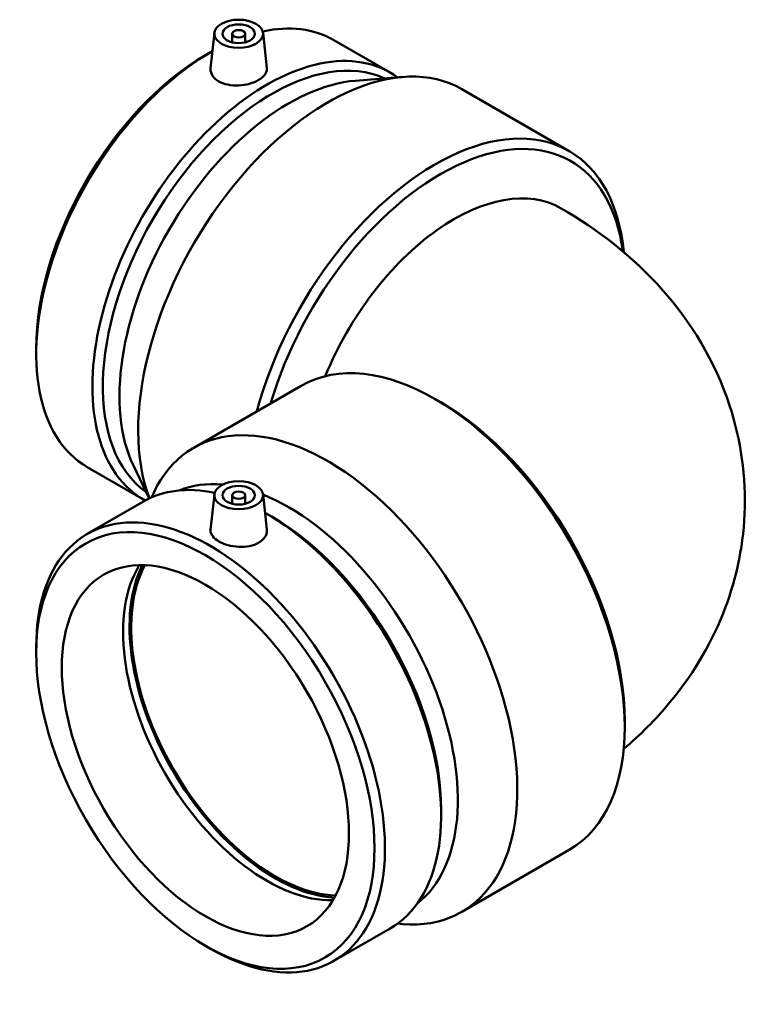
# Model space of a CAD drawing. Header units: millimetres. Extents: x -682 to 1407, y -1111 to 1108.
# Tile 7 of 7: x 1183 to 1407, y 805 to 1108. Entities that reach past the tile are written whole.
import ezdxf

# ---------------------------------------------------------------- set-up
doc = ezdxf.new("R2010")
doc.units = ezdxf.units.MM
doc.layers.add('Visible (ANSI)', color=7, linetype='Continuous', lineweight=50)

msp = doc.modelspace()

# ---------------------------------------------------------------- linework, layer by layer
at = {"layer": 'Visible (ANSI)'}
for p, q in [((1243.176, 1103.697), (1242.013, 1092.865)), ((1258.147, 1103.697), (1259.315, 1092.815)), ((1248.661, 1103.429), (1248.661, 1100.783)), ((1252.661, 1103.429), (1252.661, 1100.783)), ((1279.968, 1101.482), (1297.254, 1091.502)), ((1240.408, 1096.793), (1242.018, 1097.723)), ((1286.659, 1088.983), (1301.166, 1090.133)), ((1319.312, 1086.388), (1352.369, 1067.303)), ((1188.349, 1006.624), (1188.349, 1004.765)), ((1236.812, 975.957), (1269.869, 995.043)), ((1312.827, 989.97), (1311.119, 990.957)), ((1218.238, 970.475), (1223.075, 960.319)), ((1204.068, 970.019), (1221.354, 960.039)), ((1223.799, 960.652), (1224.496, 962.115)), ((1243.176, 961.626), (1242.007, 950.745)), ((1248.661, 961.359), (1248.661, 958.713)), ((1252.661, 961.359), (1252.661, 958.713)), ((1258.147, 961.626), (1259.31, 950.795)), ((1204.068, 949.432), (1221.354, 959.412)), ((1260.914, 954.723), (1259.304, 955.652)), ((1188.349, 912.827), (1188.349, 914.686)), ((1369.455, 891.888), (1369.455, 889.915)), ((1312.974, 864.554), (1312.974, 862.694)), ((1319.312, 833.063), (1352.369, 852.149)), ((1279.968, 817.969), (1297.254, 827.949)), ((1299.551, 829.446), (1301.166, 829.318)), ((1240.408, 822.658), (1242.018, 821.728))]:
    msp.add_line(p, q, dxfattribs=at)
for centre, major_axis in [((1250.661, 1103.429), (-7.5, 0)), ((1250.661, 1103.429), (5, 0)), ((1250.661, 1103.429), (-2, 0)), ((1250.661, 961.359), (7.5, 0)), ((1250.661, 961.359), (-5, 0)), ((1250.661, 961.359), (2, 0)), ((1240.408, 882.771), (-36.811, 63.759)), ((1240.408, 882.771), (-31.25, 54.127))]:
    msp.add_ellipse(centre, major_axis=major_axis, ratio=0.5773503, dxfattribs=at)
for centre, major_axis, start_param, end_param in [((1242.018, 1035.751), (37.95, 65.731), 0, 0.4819314), ((1242.018, 1035.751), (-37.95, -65.731), 3.9167481, 6.2831853), ((1259.304, 1025.771), (37.95, 65.731), 6.2206773, 9.4394247), ((1260.914, 1024.841), (36.811, 63.759), 0.0561045, 3.0854881), ((1278.062, 1014.941), (41.25, 71.447), 0, 2.7028779), ((1240.408, 1036.68), (-36.811, -63.759), 3.9269908, 5.4977871), ((1266.041, 1021.881), (36.812, 63.759), 0.3781852, 2.7634074), ((1311.119, 995.856), (41.25, 71.447), 5.5995012, 8.290882), ((1312.827, 994.869), (40.042, 69.354), 5.6386709, 8.2474603), ((1316.952, 992.487), (33, 57.158), 0, 1.8008057), ((1311.119, 923.596), (-41.25, 71.447), 3.1415927, 6.2831853), ((1312.827, 924.582), (40.042, -69.354), 0.7853982, 2.3561945), ((1278.062, 904.51), (-41.25, 71.447), 2.7634074, 6.6613705), ((1266.041, 897.57), (-36.811, 63.759), 5.8977209, 6.2029853), ((1242.018, 883.7), (-37.95, 65.731), 2.3561945, 7.0685835), ((1259.304, 893.68), (-37.95, 65.731), 5.8012539, 6.2831853), ((1266.041, 897.57), (36.811, -63.759), 0.0802, 2.508238), ((1259.304, 893.68), (37.95, -65.731), 0, 2.3664372), ((1260.914, 894.61), (36.811, -63.759), 0.7853982, 2.3561945), ((1259.304, 893.68), (31.25, -54.127), 3.4487353, 5.9760427), ((1261.797, 895.12), (31.625, -54.776), 3.5051358, 5.9196421), ((1261.797, 895.12), (31.25, -54.127), 3.4908791, 5.9338988)]:
    msp.add_ellipse(centre, major_axis=major_axis, ratio=0.5773503, start_param=start_param, end_param=end_param, dxfattribs=at)
for points, knots in [([(1259.314, 1092.815), (1259.325, 1092.721), (1259.33, 1092.627), (1259.325, 1091.959), (1259.103, 1091.344), (1258.213, 1090.189), (1257.545, 1089.648), (1256.005, 1088.759), (1255.031, 1088.352), (1252.898, 1087.761), (1251.74, 1087.579), (1249.564, 1087.472), (1248.403, 1087.54), (1246.264, 1087.97), (1245.287, 1088.333), (1243.746, 1089.223), (1243.08, 1089.808), (1242.202, 1091.12), (1241.989, 1091.846), (1241.994, 1092.637), (1242.001, 1092.751), (1242.013, 1092.865)], [0.6016507, 0.6016507, 0.6016507, 0.6016507, 0.6540178, 0.6540178, 0.9806459, 0.9806459, 1.3072739, 1.3072739, 1.633902, 1.633902, 1.9605301, 1.9605301, 2.287539, 2.287539, 2.6145478, 2.6145478, 2.9415567, 2.9415567, 3.2685656, 3.2685656, 3.3225972, 3.3225972, 3.3225972, 3.3225972]), ([(1349.952, 1049.645), (1361.078, 1043.222), (1371.771, 1035.111), (1389.711, 1014.782), (1397.188, 1002.864), (1405.2, 978.465), (1406.883, 966.91), (1405.871, 944.803), (1403.48, 934.323), (1395.574, 914.493), (1389.843, 905.367), (1378.948, 892.227), (1374.15, 887.479), (1369.154, 883.249)], [4.712389, 4.712389, 4.712389, 4.712389, 5.0265482, 5.0265482, 5.310428, 5.310428, 5.5242133, 5.5242133, 5.7240281, 5.7240281, 5.9442596, 5.9442596, 6.0962956, 6.0962956, 6.0962956, 6.0962956]), ([(1259.309, 950.795), (1259.322, 950.68), (1259.328, 950.567), (1259.333, 949.775), (1259.121, 949.05), (1258.242, 947.738), (1257.577, 947.152), (1256.035, 946.262), (1255.058, 945.9), (1252.92, 945.47), (1251.758, 945.402), (1249.583, 945.509), (1248.424, 945.691), (1246.291, 946.281), (1245.317, 946.688), (1243.778, 947.577), (1243.109, 948.118), (1242.219, 949.273), (1241.998, 949.888), (1241.993, 950.557), (1241.998, 950.65), (1242.008, 950.745)], [1.9064985, 1.9064985, 1.9064985, 1.9064985, 1.9605301, 1.9605301, 2.287539, 2.287539, 2.6145478, 2.6145478, 2.9415567, 2.9415567, 3.2685656, 3.2685656, 3.5951937, 3.5951937, 3.9218218, 3.9218218, 4.2484498, 4.2484498, 4.5750779, 4.5750779, 4.627445, 4.627445, 4.627445, 4.627445])]:
    msp.add_open_spline(points, degree=3, knots=knots, dxfattribs=at)

doc.saveas('drawing.dxf')
